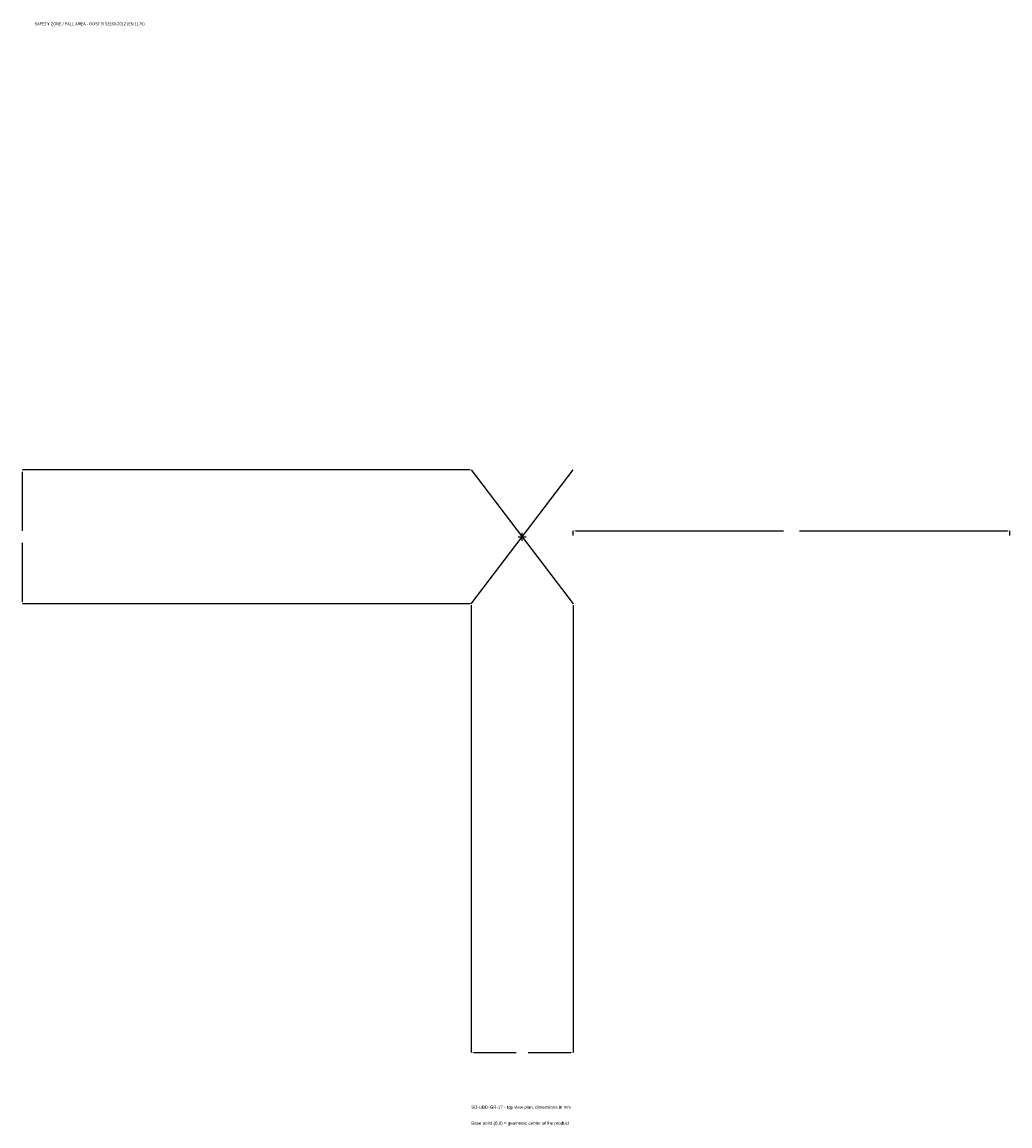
# Model space of a CAD drawing. Extents: x -1718 to 1675, y -2024 to 1768.
import ezdxf

# ---------------------------------------------------------------- set-up
doc = ezdxf.new("R2010")
doc.units = 0
for name, color, linetype in [('GP_MAF_zona_bezopasnosti', 1, 'Continuous'), ('ZSK_DANNYE', 3, 'Continuous'), ('ZSK_KONTUR', 7, 'Continuous'), ('ZSK_RAZMERY', 8, 'Continuous')]:
    doc.layers.add(name, color=color, linetype=linetype)
doc.dimstyles.new('ORION', dxfattribs={"dimtxt": 13.8, "dimasz": 8.28, "dimexe": 1.25, "dimexo": 4.14, "dimtad": 1, "dimcen": 2.5, "dimazin": 3, "dimtfac": 1, "dimtmove": 0, "dimatfit": 3})

# ---------------------------------------------------------------- blocks, each defined once
blk = doc.blocks.new('_CLOSEDFILLED')
at = {"color": 0, "linetype": 'BYBLOCK'}
blk.add_solid([(-1, 0.16), (0, 0), (-1, -0.16)], dxfattribs=at)
blk = doc.blocks.new('*D1')
for p, q in [((-175, -234.14), (-175, -1771.4)), ((175, -234.14), (175, -1771.4)), ((-166.72, -1771.4), (-20.7, -1771.4)), ((20.7, -1771.4), (166.72, -1771.4))]:
    blk.add_line(p, q)
at = {"layer": 'Defpoints'}
for p in [(-175, -230), (175, -230), (-175, -1771.4)]:
    blk.add_point(p, dxfattribs=at)
at = {"layer": 'ZSK_RAZMERY', "xscale": 8.28, "yscale": 8.28, "rotation": 180}
blk.add_blockref('_CLOSEDFILLED', (-175, -1771.4), dxfattribs=at)
at = {"layer": 'ZSK_RAZMERY', "xscale": 8.28, "yscale": 8.28}
blk.add_blockref('_CLOSEDFILLED', (175, -1771.4), dxfattribs=at)
blk = doc.blocks.new('*D2')
for p, q in [((-179.14, 230), (-1716.4, 230)), ((-1716.4, 20.7), (-1716.4, 221.72)), ((-1716.4, -221.72), (-1716.4, -20.7)), ((-179.14, -230), (-1716.4, -230))]:
    blk.add_line(p, q)
at = {"layer": 'Defpoints'}
for p in [(-175, 230), (-1716.4, -230), (-175, -230)]:
    blk.add_point(p, dxfattribs=at)
at = {"layer": 'ZSK_RAZMERY', "xscale": 8.28, "yscale": 8.28}
for p, rotation in [((-1716.4, 230), 90), ((-1716.4, -230), 270)]:
    blk.add_blockref('_CLOSEDFILLED', p, dxfattribs=dict(at, rotation=rotation))
blk = doc.blocks.new('*D3')
for p, q in [((175, 4.14), (175, 20.7)), ((183.28, 20.7), (897.4, 20.7)), ((952.6, 20.7), (1666.72, 20.7)), ((1675, 4.14), (1675, 20.7))]:
    blk.add_line(p, q)
at = {"layer": 'Defpoints'}
for p in [(175, 20.7), (175, 0), (1675, 0)]:
    blk.add_point(p, dxfattribs=at)
at = {"layer": 'ZSK_RAZMERY', "xscale": 8.28, "yscale": 8.28, "rotation": 180}
blk.add_blockref('_CLOSEDFILLED', (175, 20.7), dxfattribs=at)
at = {"layer": 'ZSK_RAZMERY', "xscale": 8.28, "yscale": 8.28}
blk.add_blockref('_CLOSEDFILLED', (1675, 20.7), dxfattribs=at)
blk = doc.blocks.new('B1')
at = {"layer": 'ZSK_KONTUR'}
for p, q in [((-175, -230), (175, 230)), ((-175, 230), (175, -230))]:
    blk.add_line(p, q, dxfattribs=at)
at = {"layer": 'ZSK_RAZMERY'}
for p, q in [((-14, 0), (14, 0)), ((0, -14), (0, 14))]:
    blk.add_line(p, q, dxfattribs=at)
at = {"layer": 'GP_MAF_zona_bezopasnosti', "color": 1}
blk.add_text('SAFETY ZONE / FALL AREA - GOST R 52169-2012 (EN 1176)', height=9.66, dxfattribs=at).set_placement((-1675, 1757.6))
at = {"layer": 'ZSK_RAZMERY'}
dim = blk.add_linear_dim(base=(-1716.4, -230), p1=(-175, -230), p2=(-175, 230), angle=90, dimstyle='ORION', dxfattribs=at)
dim.commit()
dim.dimension.update_dxf_attribs({"geometry": '*D2', "text_midpoint": (-1716.4, 0)})
for base, p1, p2, picture, middle in [((175, 20.7), (175, 0), (1675, 0), '*D3', (925, 20.7)), ((-175, -1771.4), (-175, -230), (175, -230), '*D1', (0, -1771.4))]:
    dim = blk.add_linear_dim(base=base, p1=p1, p2=p2, dimstyle='ORION', dxfattribs=at)
    dim.commit()
    dim.dimension.update_dxf_attribs({"geometry": picture, "text_midpoint": middle})

msp = doc.modelspace()

# ---------------------------------------------------------------- block references
msp.add_blockref('B1', (0, 0))

# ---------------------------------------------------------------- texts
at = {"layer": 'ZSK_DANNYE', "color": 3}
msp.add_text('SD-UBD-GR-17 - top view plan, dimensions in mm', height=11.04, dxfattribs=at).set_placement((-175, -1964.6))
at = {"layer": 'ZSK_DANNYE', "color": 7}
msp.add_text('Base point (0,0) = geometric center of the product', height=11.04, dxfattribs=at).set_placement((-175, -2019.8))

doc.saveas('drawing.dxf')
